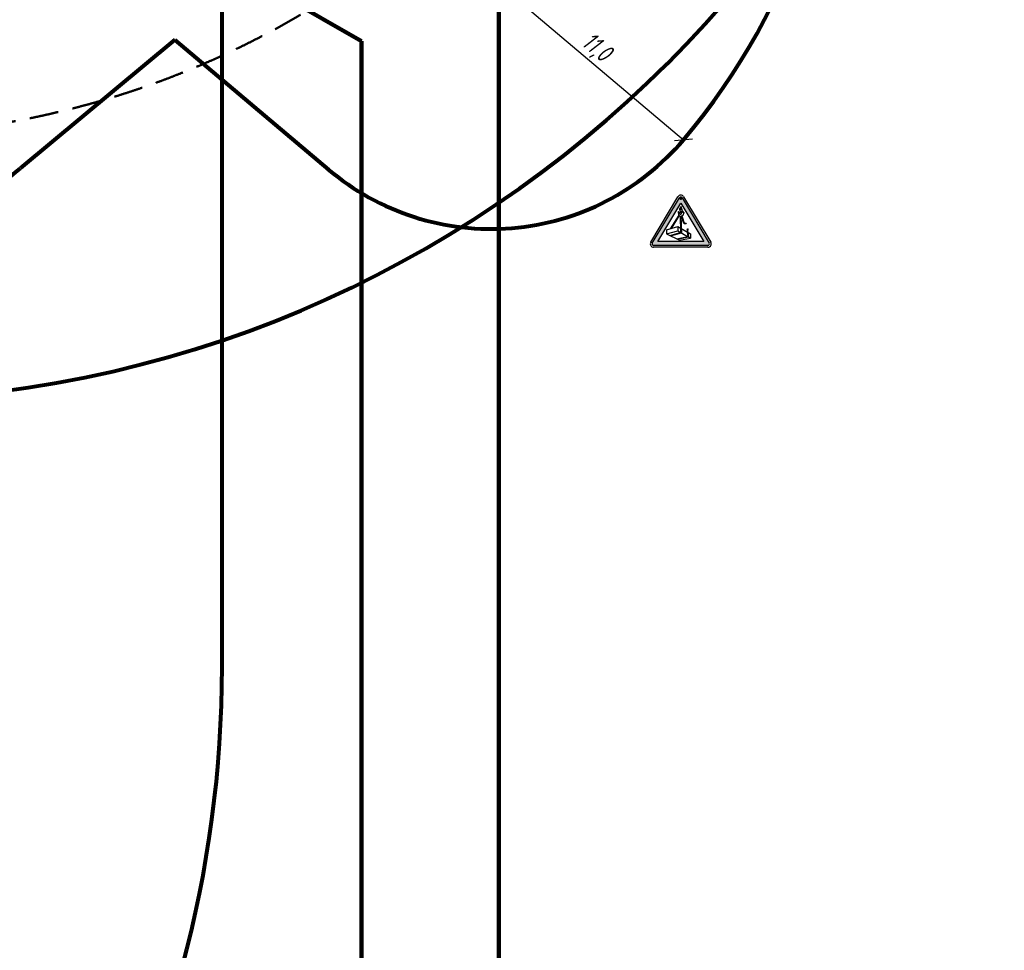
# Model space of a CAD drawing. Header units: millimetres. Extents: x 2204655785 to 2205143108, y 485765510 to 486291538.
# Tile 122 of 156: x 2205051343 to 2205094326, y 486129761 to 486170405. Entities that reach past the tile are written whole.
import ezdxf
from ezdxf.enums import TextEntityAlignment as Align
from ezdxf.lldxf.tags import DXFTag

# ---------------------------------------------------------------- set-up
doc = ezdxf.new("R2010")
doc.units = ezdxf.units.MM
doc.linetypes.add('НЕВИДИМАЯX2', pattern=[19.05, 12.7, -6.35])
for name, color, linetype in [('ППР_Автокран СКАТ-40', 7, 'Continuous'), ('ППР_Автокран_Опасная зона', 1, 'Continuous'), ('ППР_Дороги рабочие', 30, 'Continuous'), ('ППР_Опасная зона от крана', 1, 'Continuous'), ('ППР_Разрез', 5, 'Continuous'), ('ППР_Стрела', 7, 'Continuous')]:
    doc.layers.add(name, color=color, linetype=linetype)
doc.styles.add('Без высоты', font='GOST_Common Italic.ttf', dxfattribs={"width": 0.8})
doc.styles.add('ППРк_М1-1', font='GOST_Common Italic.ttf', dxfattribs={"height": 800})
doc.styles.add('ППРк_М1-1кран', font='GOST_Common Italic.ttf', dxfattribs={"width": 0.8, "height": 600})
tags = doc.linetypes.add('опасная зона_Кран', pattern='A,30,-8,4,-8,30,-8,4,-8,30,-8,4,[230,Bbox.shx,S=2.5,R=0,X=0,Y=-10],-6', length=148).pattern_tags.tags
tags[24] = DXFTag(74, 5)
doc.dimstyles.new('Без высоты текста', dxfattribs={"dimtxt": 800, "dimasz": 550, "dimexe": 1.5, "dimexo": 0.675, "dimgap": 100, "dimtad": 1, "dimdec": 1, "dimlfac": 0.001, "dimzin": 1, "dimtxsty": 'Без высоты', "dimblk": 'OBLIQUE', "dimcen": 250, "dimclrd": 256, "dimclre": 256, "dimclrt": 256, "dimadec": 0, "dimazin": 0, "dimtfac": 1, "dimtdec": 1, "dimtmove": 0, "dimatfit": 3, "dimfxl": 1, "dimtfill": 1, "dimfrac": 2, "dimarcsym": 0})

# ---------------------------------------------------------------- blocks, each defined once
blk = doc.blocks.new('*U397')
at = {"layer": 'ППР_Опасная зона от крана', "linetype": 'опасная зона_Кран', "lineweight": 80, "ltscale": 100}
blk.add_arc((135, 0), 50270, 90, 270, dxfattribs=at)
at = {"layer": 'ППР_Стрела', "linetype": 'НЕВИДИМАЯX2', "lineweight": 50, "ltscale": 100}
blk.add_arc((135, 0), 38700, 90, 270, dxfattribs=at)
at = {"style": 'ППРк_М1-1', "width": 0.8}
for tag, p, height, flags in [('ОПАСНАЯ_ЗОНА', (25480.86, 21929.55), 800, 1), ('ОТЛЕТ_ГРУЗА', (25413.72, 20678.22), 800, 1), ('Кол-во_элементов', (2695.66, -1978.25), 1200, 8)]:
    blk.add_attdef(tag, p, '', height=height, dxfattribs=dict(at, flags=flags))
at = {"style": 'ППРк_М1-1', "width": 0.8, "flags": 8}
blk.add_attdef('МАРКА_КРАНА', text='', height=1200, dxfattribs=at).set_placement((8837.5, 818.17), align=Align.CENTER)
blk.add_attdef('ВЫСОТА', text='', height=1200, dxfattribs=at).set_placement((9134.89, -8454.02), align=Align.MIDDLE_CENTER)
at = {"layer": 'Defpoints', "style": 'ППРк_М1-1', "width": 0.8, "flags": 1}
for tag, p in [('МАКСИМАЛЬНАЯ_ДЛИНА_ГРУЗА', (25470.43, 19233.22)), ('ШИРИНА_ГРУЗА', (25397.01, 17803.51))]:
    blk.add_attdef(tag, p, '', height=800, dxfattribs=at)
at = {"layer": 'ППР_Разрез', "style": 'ППРк_М1-1кран', "width": 0.8, "flags": 8}
for tag, p in [('РАЗРЕЗ2', (-1027.85, 55181.17)), ('РАЗРЕЗ', (-1731.87, -54129.29))]:
    blk.add_attdef(tag, p, '', height=800, dxfattribs=at)
at = {"layer": 'ППР_Стрела', "style": 'ППРк_М1-1кран', "width": 0.8, "flags": 8}
for tag, p in [('ГАБАРИТ_СТРЕЛЫ', (-25019.84, 21408.72)), ('ВЫСОТА_КРЮКА_ГОРИЗ', (-19652.89, 21607.87)), ('ВЫСОТА_КРЮКА_НАКЛ', (-20393.31, 20761.66)), ('ВЫЛЕТ', (-16616.63, 14016.8))]:
    blk.add_attdef(tag, p, '', height=800, rotation=317, dxfattribs=at)
blk = doc.blocks.new('*U420')
at = {"layer": 'ППР_Опасная зона от крана', "linetype": 'опасная зона_Кран', "lineweight": 80, "ltscale": 100}
blk.add_line((29475, 50270), (135, 50270), dxfattribs=at)
blk.add_arc((29475, 0), 50270, 270, 90, dxfattribs=at)
at = {"style": 'ППРк_М1-1', "width": 0.8}
for tag, p, height, flags in [('ОПАСНАЯ_ЗОНА', (25480.86, 21929.55), 800, 1), ('ОТЛЕТ_ГРУЗА', (25413.72, 20678.22), 800, 1), ('Кол-во_элементов', (2695.66, -1978.25), 1200, 8)]:
    blk.add_attdef(tag, p, '', height=height, dxfattribs=dict(at, flags=flags))
at = {"style": 'ППРк_М1-1', "width": 0.8, "flags": 8}
blk.add_attdef('МАРКА_КРАНА', text='', height=1200, dxfattribs=at).set_placement((8837.5, 818.17), align=Align.CENTER)
blk.add_attdef('ВЫСОТА', text='', height=1200, dxfattribs=at).set_placement((9134.89, -8454.02), align=Align.MIDDLE_CENTER)
at = {"layer": 'Defpoints', "style": 'ППРк_М1-1', "width": 0.8, "flags": 1}
for tag, p in [('МАКСИМАЛЬНАЯ_ДЛИНА_ГРУЗА', (25470.43, 19233.22)), ('ШИРИНА_ГРУЗА', (25397.01, 17803.51))]:
    blk.add_attdef(tag, p, '', height=800, dxfattribs=at)
at = {"layer": 'ППР_Разрез', "style": 'ППРк_М1-1кран', "width": 0.8, "flags": 8}
for tag, p in [('РАЗРЕЗ2', (-1027.85, 55181.17)), ('РАЗРЕЗ', (-1731.87, -54129.29))]:
    blk.add_attdef(tag, p, '', height=800, dxfattribs=at)
at = {"layer": 'ППР_Стрела', "style": 'ППРк_М1-1кран', "width": 0.8, "flags": 8}
for tag, p in [('ГАБАРИТ_СТРЕЛЫ', (-25019.84, 21408.72)), ('ВЫСОТА_КРЮКА_ГОРИЗ', (-19652.89, 21607.87)), ('ВЫСОТА_КРЮКА_НАКЛ', (-20393.31, 20761.66)), ('ВЫЛЕТ', (-16616.63, 14016.8))]:
    blk.add_attdef(tag, p, '', height=800, rotation=317, dxfattribs=at)
blk = doc.blocks.new('Знак№3')
at = {"linetype": 'ByBlock', "ltscale": 5}
h = blk.add_hatch(color=7, dxfattribs=at)
h.paths.add_polyline_path([(122.344, 199.321), (121.457, 200.803, 0.564934), (121.373, 200.803, 4501.946377), (121.373, 200.803, 0.001609), (121.373, 200.803), (120.486, 199.321, 0.584238), (120.528, 199.248, -0.001163), (120.528, 199.248), (122.302, 199.248, 0.582969), (122.344, 199.321, -0.000216)])
h.paths.add_polyline_path([(122.166, 199.374), (120.664, 199.374), (121.415, 200.628)], flags=16)
blk.add_hatch(color=7).paths.add_polyline_path([(121.366, 200.778, 1), (121.464, 200.778, 1)])
at = {"linetype": 'ByBlock', "lineweight": 30, "ltscale": 5}
h = blk.add_hatch(color=7, dxfattribs=at)
edge = h.paths.add_edge_path()
edge.add_ellipse((121.419, 200.286), major_axis=(-0.0181, 0.0785), ratio=0.997821, start_angle=117.1936, end_angle=133.9632, ccw=False)
edge.add_line((121.358, 200.234), (121.08, 199.794))
edge.add_line((121.08, 199.794), (121.114, 199.803))
edge.add_line((121.114, 199.803), (121.375, 200.219))
h = blk.add_hatch(color=7, dxfattribs=at)
edge = h.paths.add_edge_path()
edge.add_line((121.407, 199.808), (121.429, 199.795))
edge.add_line((121.429, 199.795), (121.415, 200.206))
edge.add_ellipse((121.419, 200.297), major_axis=(0.0646, 0.0646), ratio=1, start_angle=216.7994, end_angle=222.5437, ccw=False)
edge.add_ellipse((121.419, 200.286), major_axis=(-0.0181, 0.0785), ratio=0.997821, start_angle=151.3765, end_angle=157.901, ccw=False)
edge.add_line((121.397, 200.209), (121.407, 199.808))
h = blk.add_hatch(color=7, dxfattribs=at)
edge = h.paths.add_edge_path()
edge.add_arc((121.564, 200.026), 0.0551, 201.3996, 226.8824)
edge.add_arc((121.555, 200.025), 0.0487, 233.4017, 261.3838)
edge.add_line((121.548, 199.977), (121.55, 199.977))
edge.add_arc((121.558, 200.025), 0.0487, 261.3838, 272.0894)
edge.add_line((121.559, 199.976), (121.591, 199.978))
edge.add_line((121.591, 199.978), (121.593, 199.963))
edge.add_line((121.593, 199.963), (121.563, 199.963))
edge.add_line((121.563, 199.963), (121.546, 199.963))
edge.add_arc((121.546, 199.973), 0.0101, 257.8564, 270, ccw=False)
edge.add_line((121.544, 199.963), (121.541, 199.964))
edge.add_arc((121.552, 200.011), 0.0487, 225.9184, 257.8564, ccw=False)
edge.add_line((121.518, 199.976), (121.506, 199.988))
edge.add_line((121.506, 199.988), (121.494, 200.007))
edge.add_line((121.494, 200.007), (121.483, 200.034))
edge.add_arc((121.527, 200.053), 0.0487, 199.5801, 203.0594, ccw=False)
edge.add_line((121.481, 200.037), (121.47, 200.068))
edge.add_arc((121.516, 200.084), 0.0487, 195.0483, 199.5801, ccw=False)
edge.add_line((121.469, 200.072), (121.433, 200.207))
edge.add_ellipse((121.419, 200.297), major_axis=(0.0646, 0.0646), ratio=1, start_angle=233.6029, end_angle=244.0849)
edge.add_ellipse((121.419, 200.297), major_axis=(0.0646, 0.0646), ratio=1, start_angle=244.0849, end_angle=323.2484)
edge.add_ellipse((121.419, 200.297), major_axis=(0.0646, 0.0646), ratio=1, start_angle=323.2484, end_angle=324.354)
edge.add_line((121.509, 200.312), (121.521, 200.303))
edge.add_line((121.521, 200.303), (121.51, 200.31))
edge.add_ellipse((121.419, 200.297), major_axis=(0.0646, 0.0646), ratio=1, start_angle=244.0849, end_angle=323.2484, ccw=False)
edge.add_line((121.449, 200.211), (121.488, 200.077))
edge.add_line((121.488, 200.077), (121.501, 200.037))
edge.add_line((121.501, 200.037), (121.513, 200.006))
h = blk.add_hatch(color=7, dxfattribs=at)
h.paths.add_polyline_path([(121.434, 199.653), (121.41, 199.666), (121.053, 199.575), (121.079, 199.562)])
h.paths.add_polyline_path([(121.429, 199.795), (121.407, 199.808), (121.41, 199.666), (121.434, 199.653)])
blk.add_hatch(color=7, dxfattribs=at).paths.add_polyline_path([(121.622, 199.752, 0.156262), (121.627, 199.683), (121.649, 199.671), (121.646, 199.683, -0.156262), (121.642, 199.751), (121.653, 199.775, 0.111183), (121.655, 199.781), (121.655, 199.793), (121.635, 199.793), (121.635, 199.783, -0.12136), (121.633, 199.774)])
h = blk.add_hatch(color=7, dxfattribs=at)
h.paths.add_polyline_path([(121.671, 199.523), (121.647, 199.536), (121.284, 199.461), (121.309, 199.448)])
h.paths.add_polyline_path([(121.647, 199.536), (121.671, 199.523), (121.649, 199.671), (121.627, 199.683)])
at = {"color": 7, "linetype": 'ByBlock', "ltscale": 5}
for p, q in [((120.434, 199.352), (121.321, 200.834)), ((120.486, 199.321), (121.373, 200.803)), ((121.457, 200.803), (122.344, 199.321)), ((121.508, 200.834), (122.396, 199.352)), ((120.664, 199.374), (121.415, 200.628)), ((121.375, 200.435), (121.375, 200.417)), ((121.375, 200.417), (121.375, 200.417)), ((121.403, 200.519), (121.403, 200.458)), ((121.403, 200.519), (121.403, 200.454)), ((121.415, 200.628), (122.166, 199.374)), ((121.426, 200.519), (121.426, 200.454)), ((121.454, 200.433), (121.454, 200.414)), ((121.451, 200.355), (121.374, 200.319)), ((121.374, 200.319), (121.449, 200.348)), ((121.382, 200.392), (121.437, 200.317)), ((121.449, 200.348), (121.521, 200.303)), ((121.521, 200.303), (121.452, 200.355)), ((120.954, 199.758), (121.314, 199.86)), ((121.314, 199.86), (121.314, 199.719)), ((121.314, 199.86), (121.735, 199.622)), ((120.954, 199.758), (120.954, 199.623)), ((120.954, 199.623), (121.314, 199.719)), ((120.954, 199.623), (121.376, 199.416)), ((121.314, 199.719), (121.735, 199.487)), ((121.376, 199.416), (121.735, 199.487)), ((121.735, 199.622), (121.735, 199.487)), ((122.302, 199.248), (120.528, 199.248)), ((122.302, 199.187), (120.528, 199.187)), ((122.166, 199.374), (120.664, 199.374))]:
    blk.add_line(p, q, dxfattribs=at)
at = {"color": 7, "linetype": 'ByBlock', "lineweight": 30, "ltscale": 5}
for p, q in [((121.08, 199.794), (121.358, 200.234)), ((121.114, 199.803), (121.375, 200.219)), ((121.397, 200.209), (121.41, 199.666)), ((121.415, 200.206), (121.434, 199.653)), ((121.433, 200.207), (121.469, 200.072)), ((121.449, 200.211), (121.488, 200.077)), ((121.47, 200.068), (121.481, 200.037)), ((121.483, 200.034), (121.494, 200.007)), ((121.488, 200.077), (121.501, 200.037)), ((121.494, 200.007), (121.506, 199.988)), ((121.501, 200.037), (121.513, 200.006)), ((121.506, 199.988), (121.518, 199.976)), ((121.541, 199.964), (121.544, 199.963)), ((121.546, 199.963), (121.563, 199.963)), ((121.548, 199.977), (121.55, 199.977)), ((121.559, 199.976), (121.591, 199.978)), ((121.563, 199.963), (121.593, 199.963)), ((121.591, 199.978), (121.593, 199.963)), ((121.622, 199.752), (121.634, 199.775)), ((121.622, 199.752), (121.634, 199.775)), ((121.635, 199.783), (121.635, 199.793)), ((121.635, 199.793), (121.655, 199.793)), ((121.642, 199.751), (121.653, 199.775)), ((121.655, 199.781), (121.655, 199.793)), ((121.053, 199.575), (121.41, 199.666)), ((121.079, 199.562), (121.434, 199.653)), ((121.284, 199.461), (121.647, 199.536)), ((121.309, 199.448), (121.671, 199.523)), ((121.627, 199.683), (121.647, 199.536)), ((121.646, 199.683), (121.649, 199.671)), ((121.649, 199.671), (121.671, 199.523))]:
    blk.add_line(p, q, dxfattribs=at)
at = {"color": 7, "linetype": 'ByBlock', "ltscale": 5}
for centre, radius, start, end in [((121.415, 200.778), 0.109, 30.9139, 149.0861), ((121.415, 200.778), 0.0487, 30.9139, 149.0861), ((120.528, 199.296), 0.109, 149.0861, 270), ((120.528, 199.296), 0.0487, 149.0861, 270), ((122.302, 199.296), 0.109, 270, 30.9139), ((122.302, 199.296), 0.0487, 270, 30.9139)]:
    blk.add_arc(centre, radius, start, end, dxfattribs=at)
at = {"color": 7, "linetype": 'ByBlock', "lineweight": 30, "ltscale": 5}
for centre, radius, start, end in [((121.516, 200.084), 0.0487, 195.0483, 199.5801), ((121.527, 200.053), 0.0487, 199.5801, 203.0594), ((121.564, 200.026), 0.0551, 201.3996, 226.8824), ((121.552, 200.011), 0.0487, 225.9184, 257.8564), ((121.555, 200.025), 0.0487, 233.4017, 261.3838), ((121.546, 199.973), 0.0101, 257.8564, 270), ((121.558, 200.025), 0.0487, 261.3838, 272.0894), ((121.617, 199.783), 0.0177, 336.1966, 0.7276), ((121.641, 199.781), 0.0134, 334.6229, 0), ((121.731, 199.724), 0.112, 165.8316, 201.3569), ((121.751, 199.724), 0.112, 165.8316, 201.3569)]:
    blk.add_arc(centre, radius, start, end, dxfattribs=at)
at = {"color": 7, "linetype": 'ByBlock', "ltscale": 5}
for centre, major_axis, ratio, start_param, end_param in [((121.414, 200.416), (-0.028, 0.028), 1, 0.750122, 1.419335), ((121.415, 200.434), (-0.028, 0.028), 1, -0.487782, 0.755424), ((121.415, 200.434), (-0.0164, 0.0164), 1, -0.261799, 4.974188), ((121.415, 200.454), (0.00821, 0.00821), 1, 2.356194, 5.497787), ((121.415, 200.434), (0.028, 0.028), 1, 5.45721, 6.770967), ((121.343, 200.338), (-0.00861, 0.00861), 1, -1.301728, 1.326012), ((121.343, 200.338), (-0.00861, 0.00861), 1, 1.217135, 1.410532), ((121.343, 200.337), (-0.00861, 0.00861), 1, 1.248628, 1.374585), ((121.343, 200.338), (-0.00861, 0.00861), 1, 1.238959, 1.386845), ((121.285, 200.304), (0.0388, 0.0388), 1, 5.425525, 6.024186), ((121.419, 200.286), (-0.0181, 0.0785), 0.997821, 1.173602, 2.755892), ((121.322, 200.3), (-0.0388, 0.0388), 1, 3.894134, 4.986855), ((121.41, 200.297), (-0.0237, 0.0237), 1, 0.750122, 4.570422), ((121.419, 200.297), (0.0646, 0.0646), 1, 3.783863, 6.520451), ((121.486, 200.403), (0.0241, 0.0241), 1, 2.254164, 3.313663), ((121.414, 200.416), (0.028, 0.028), 1, 5.256394, 5.462511)]:
    blk.add_ellipse(centre, major_axis=major_axis, ratio=ratio, start_param=start_param, end_param=end_param, dxfattribs=at)
blk = doc.blocks.new('_Oblique')
at = {"color": 0, "linetype": 'ByBlock', "lineweight": -2}
blk.add_line((-0.5, -0.5), (0.5, 0.5), dxfattribs=at)
blk = doc.blocks.new('*D775')
at = {"layer": 'Defpoints', "color": 0, "transparency": 16777216}
for p in [(37719, 18118), (46115, 11022), (46115, 11022)]:
    blk.add_point(p, dxfattribs=at)
at = {"layer": 'ППР_Автокран_Опасная зона', "lineweight": -2, "transparency": 16777216}
for p, q in [((37719, 18118), (46115, 11022)), ((37720, 18118), (37720, 18119)), ((46116, 11022), (46116, 11023))]:
    blk.add_line(p, q, dxfattribs=at)
at = {"layer": 'ППР_Автокран_Опасная зона', "lineweight": -2, "transparency": 16777216, "xscale": 550, "yscale": 550, "zscale": 550}
for p, rotation in [((37719, 18118), 139.7955001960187), ((46115, 11022), 319.7955001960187)]:
    blk.add_blockref('_Oblique', p, dxfattribs=dict(at, rotation=rotation))
at = {"layer": 'ППР_Автокран_Опасная зона', "transparency": 16777216, "insert": (42292, 15013), "char_height": 800, "attachment_point": 5, "rotation": 319.7955, "style": 'Без высоты', "bg_fill": 3, "box_fill_scale": 1.1, "bg_fill_color": 256, "bg_fill_true_color": 13158600, "bg_fill_transparency": 0}
blk.add_mtext('11,0', dxfattribs=at)
blk = doc.blocks.new('*U778')
at = {"layer": 'ППР_Автокран_Опасная зона', "color": 1, "linetype": 'опасная зона_Кран', "lineweight": 80, "ltscale": 100}
for q in [(-6796.51, -19967.13), (6639.75, -20016.71)]:
    blk.add_line((-57.47, -14354.74), q, dxfattribs=at)
for centre, radius, start, end in [((-3.65, 4.56), 29000, 319.788537, 219.788112), ((-13835.84, -11514.44), 11000, 219.11986, 309.788112), ((13742.01, -11616.84), 11000, 229.683228, 319.791313)]:
    blk.add_arc(centre, radius, start, end, dxfattribs=at)
at = {"layer": 'ППР_Автокран_Опасная зона', "color": 5, "xscale": 1338.282510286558, "yscale": 1338.282510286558, "zscale": 1338.282510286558}
blk.add_blockref('Знак№3', (-140462.1, -289984.88), dxfattribs=at)
at = {"layer": 'ППР_Автокран_Опасная зона'}
dim = blk.add_aligned_dim(p1=(13746.79, -11621.93), p2=(22142.69, -18718.15), distance=0, dimstyle='Без высоты текста', dxfattribs=at)
dim.commit()
dim.dimension.update_dxf_attribs({"geometry": '*D775', "text_midpoint": (18319.14, -14727.07), "insert": (-23972.38, -29739.89)})

msp = doc.modelspace()

# ---------------------------------------------------------------- block references
at = {"rotation": 90}
msp.add_blockref('*U397', (2205044056, 486203892), dxfattribs=at)

# ---------------------------------------------------------------- next in the draw order: linework, layer by layer
at = {"layer": 'ППР_Дороги рабочие', "lineweight": 100}
for p, q in [((2205072258, 486237137), (2205072258, 486106029)), ((2205066258, 486169467), (2205066258, 486124029))]:
    msp.add_line(p, q, dxfattribs=at)

# ---------------------------------------------------------------- next in the draw order: block references
at = {"rotation": 270}
msp.add_blockref('*U420', (2205009908, 486171615), dxfattribs=at)

# ---------------------------------------------------------------- next in the draw order: block references
at = {"layer": 'ППР_Автокран СКАТ-40'}
msp.add_blockref('*U778', (2205058177, 486183882), dxfattribs=at)

# ---------------------------------------------------------------- next in the draw order: linework, layer by layer
for points in [[(2205043258, 486291527), (2205049258, 486291538), (2205049289, 486274116, 0.413702), (2205061289, 486262137), (2205072258, 486262137), (2205072258, 486106029), (2204894258, 486106029), (2204894258, 486206385), (2204918646, 486247176), (2205031315, 486247176, 0.415837), (2205043268, 486259129), (2205043258, 486291527)], [(2204928856, 486241176), (2205047258, 486241176), (2205047258, 486237137), (2205051306, 486237137), (2205051306, 486217001), (2205066258, 486217001), (2205066258, 486194508), (2205062758, 486192488), (2205062758, 486188632), (2205053758, 486188632), (2205053758, 486176632), (2205062758, 486176632), (2205062758, 486171488), (2205066258, 486169467), (2205066258, 486124029, -0.414214)]]:
    msp.add_lwpolyline(points, format="xyb")
at = {"layer": 'ППР_Дороги рабочие', "lineweight": 100}
msp.add_line((2205062758, 486171488), (2205066258, 486169467), dxfattribs=at)

doc.saveas('drawing.dxf')
